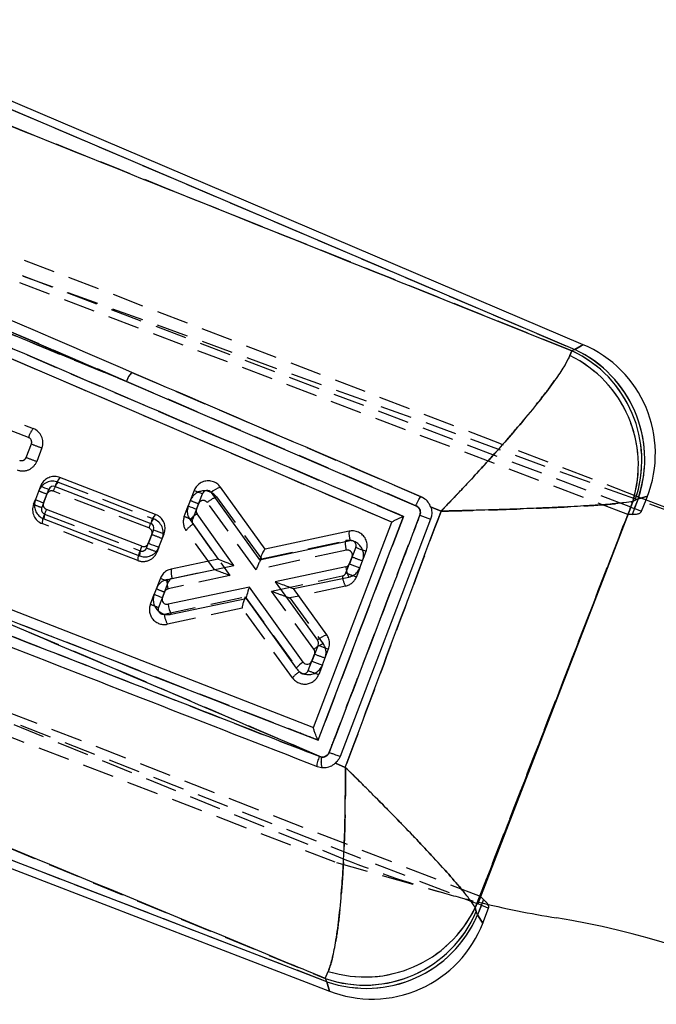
# Model space of a CAD drawing. Extents: x 23 to 201, y 8 to 142.
# Tile 10 of 28: x 51 to 64, y 93 to 113. Entities that reach past the tile are written whole.
import ezdxf

# ---------------------------------------------------------------- set-up
doc = ezdxf.new("R2010")
doc.units = 0
doc.header["$LTSCALE"] = 0.5
doc.linetypes.add('HIDDEN', pattern=[1.905, 1.27, -0.635])
doc.layers.get('0').update_dxf_attribs({"linetype": 'CONTINUOUS'})
doc.styles.add('SLDTEXTSTYLE0', font='TXT', dxfattribs={"width": 0.75})
doc.dimstyles.new('SLDDIMSTYLE0', dxfattribs={"dimtxt": 1.75, "dimasz": 1.651, "dimexe": 0, "dimexo": 0.0625, "dimgap": 0.4375, "dimtad": 1, "dimdec": 0, "dimrnd": 1e-09, "dimzin": 12, "dimtxsty": 'SLDTEXTSTYLE0', "dimsah": 1, "dimcen": 0.09, "dimazin": 3, "dimtfac": 1, "dimtdec": 0, "dimtofl": 0, "dimtmove": 0, "dimatfit": 3, "dimtolj": 1, "dimtzin": 12})

# ---------------------------------------------------------------- blocks, each defined once
blk = doc.blocks.new('_D_3')
at = {"color": 179, "linetype": 'CONTINUOUS'}
for p, q in [((22.74, 112.192), (22.74, 121.062)), ((94.032, 66.494), (94.032, 121.062)), ((22.74, 120.562), (94.032, 120.562))]:
    blk.add_line(p, q, dxfattribs=at)
for points in [[(22.74, 120.562), (24.391, 120.308), (24.391, 120.816)], [(94.032, 120.562), (92.381, 120.816), (92.381, 120.308)]]:
    blk.add_solid(points, dxfattribs=at)
at = {"color": 179, "linetype": 'CONTINUOUS', "insert": (53.303, 122.818, 0.1), "char_height": 1.75, "attachment_point": 1, "style": 'SLDTEXTSTYLE0'}
blk.add_mtext('71', dxfattribs=at)

msp = doc.modelspace()

# ---------------------------------------------------------------- linework, layer by layer
at = {"color": 7, "linetype": 'CONTINUOUS'}
for p, q in [((62.434039, 106.380927), (40.535669, 115.713349)), ((40.47444, 115.569683), (62.266094, 106.282741)), ((53.295433, 105.644395), (41.671056, 110.398993)), ((58.602019, 102.825423), (41.692349, 110.09489)), ((62.167545, 106.164577), (62.206675, 106.257621)), ((62.266094, 106.282741), (62.206675, 106.257621)), ((53.295433, 105.644395), (59.086013, 103.157664)), ((42.086843, 104.550686), (57.036956, 98.721088)), ((53.875475, 102.984851), (51.963714, 103.721858)), ((51.575882, 103.54985), (51.471646, 103.279466)), ((51.63481, 103.21388), (51.739047, 103.484265)), ((51.868324, 103.541601), (53.780086, 102.804594)), ((56.066673, 102.289642), (55.173879, 103.530351)), ((54.650451, 103.463039), (54.531456, 103.15437)), ((54.69462, 103.088784), (54.813617, 103.397453)), ((54.988093, 103.419891), (55.957147, 102.073201)), ((66.729365, 102.103142), (63.507742, 103.344387)), ((63.689974, 103.274176), (63.717419, 103.345369)), ((53.603909, 102.347597), (51.692146, 103.084603)), ((59.588413, 103.048368), (59.380577, 103.134435)), ((63.383416, 103.128564), (60.322675, 95.189136)), ((63.383416, 103.128564), (63.420412, 103.114486)), ((63.470558, 103.26818), (63.425332, 103.241118)), ((51.643652, 102.891634), (53.555415, 102.154628)), ((55.443528, 101.963869), (54.70658, 102.994655)), ((59.378493, 102.889769), (57.567273, 98.13988)), ((54.567331, 102.871981), (55.126676, 102.089613)), ((57.036956, 98.721088), (58.602019, 102.825423)), ((53.837422, 102.675317), (53.733186, 102.404932)), ((53.943246, 102.326635), (54.047483, 102.59702)), ((57.749747, 102.647797), (56.066673, 102.289642)), ((55.957147, 102.073201), (57.767929, 102.458533)), ((57.882047, 102.324752), (57.754274, 101.993313)), ((57.964335, 101.915016), (58.092109, 102.246455)), ((55.126676, 102.089613), (54.190188, 101.890444)), ((54.208345, 101.701175), (55.443528, 101.963869)), ((57.681474, 101.931409), (56.271763, 101.636064)), ((53.972676, 101.704919), (53.849721, 101.385982)), ((56.63713, 101.497001), (57.745933, 101.729303)), ((54.012886, 101.320396), (54.135842, 101.639333)), ((55.755385, 101.527799), (54.1267, 101.18655)), ((56.829534, 100.025431), (55.755385, 101.527799)), ((56.271763, 101.636064), (57.115867, 100.463191)), ((56.63713, 101.497001), (56.63708, 101.496991)), ((57.301645, 100.573664), (56.63713, 101.497001)), ((54.191162, 100.984446), (55.69207, 101.298921)), ((55.69207, 101.298921), (56.690288, 99.902754)), ((57.128008, 100.368807), (57.004187, 100.047621)), ((57.214248, 99.969324), (57.338069, 100.29051)), ((40.96255, 99.760357), (57.356543, 93.440281)), ((57.30063, 93.629207), (41.018727, 99.906071)), ((57.197112, 98.12518), (57.157929, 98.134941)), ((57.475451, 98.005487), (57.673474, 97.920273)), ((60.273106, 95.110688), (60.292031, 95.033348)), ((60.320725, 94.96865), (60.292031, 95.033348)), ((60.394858, 95.160947), (60.320725, 94.96865)), ((60.394858, 95.160947), (60.322675, 95.189136)), ((60.423228, 94.800387), (60.540329, 95.104138)), ((57.271936, 93.693906), (57.332256, 93.836116)), ((57.271936, 93.693906), (57.30063, 93.629207))]:
    msp.add_line(p, q, dxfattribs=at)
at = {"color": 7, "linetype": 'HIDDEN'}
for p, q in [((40.47444, 115.569683), (62.266094, 106.282741)), ((63.327461, 102.983419), (38.091342, 112.595095)), ((63.383416, 103.128564), (38.462072, 112.611644)), ((60.734346, 104.412937), (39.668898, 112.533912)), ((66.150089, 102.316555), (38.881167, 112.24163)), ((41.67724, 110.310601), (58.837139, 102.941772)), ((60.378629, 95.334281), (27.216773, 108.272977)), ((27.217987, 108.117167), (60.322675, 95.189136)), ((62.206675, 106.257621), (62.167545, 106.164577)), ((62.266094, 106.282741), (62.206675, 106.257621)), ((48.585153, 105.800168), (51.429981, 104.703454)), ((59.086013, 103.157664), (53.295433, 105.644395)), ((53.400695, 105.826857), (59.189194, 103.337643)), ((51.334349, 104.52329), (48.489521, 105.620004)), ((36.044336, 104.881544), (57.538319, 96.128933)), ((51.287447, 104.123628), (51.391685, 104.394012)), ((51.601988, 104.315622), (51.497751, 104.045238)), ((63.507742, 103.344387), (60.734346, 104.412937)), ((36.431532, 104.136326), (57.496977, 96.01535)), ((51.927743, 103.628552), (53.839504, 102.891545)), ((51.435675, 103.18616), (51.471626, 103.279414)), ((51.702834, 103.391052), (51.598597, 103.120667)), ((53.743872, 102.711381), (51.832111, 103.448387)), ((55.096233, 103.332156), (55.997641, 102.091559)), ((63.529977, 103.293301), (63.410943, 102.984535)), ((63.529977, 103.293301), (63.455844, 103.101004)), ((63.470558, 103.26818), (63.529977, 103.293301)), ((63.481436, 103.272779), (63.529977, 103.293301)), ((63.542857, 103.330858), (63.529977, 103.293301)), ((63.529977, 103.293301), (63.594102, 103.311114)), ((54.450658, 102.944787), (54.531434, 103.154314)), ((54.736535, 103.198232), (54.61358, 102.879295)), ((55.88889, 101.874829), (54.910741, 103.221042)), ((59.344485, 103.200203), (59.383384, 103.124381)), ((59.380577, 103.134435), (59.588413, 103.048368)), ((63.420412, 103.114486), (63.455844, 103.101004)), ((63.425332, 103.241118), (63.470558, 103.26818)), ((63.601802, 103.045464), (63.689974, 103.274176)), ((51.655933, 102.99139), (53.567694, 102.254383)), ((63.410943, 102.984535), (63.327461, 102.983419)), ((53.519444, 102.061321), (51.607683, 102.798328)), ((54.62581, 102.784788), (55.365018, 101.760943)), ((53.696973, 102.311719), (53.801208, 102.582104)), ((55.047826, 101.884972), (54.487349, 102.661264)), ((53.943227, 102.326588), (53.907276, 102.233328)), ((55.995736, 102.091145), (57.674733, 102.456363)), ((57.693553, 102.267382), (55.88889, 101.874829)), ((57.684294, 101.812511), (57.808115, 102.133697)), ((57.964319, 101.914971), (57.894598, 101.73412)), ((54.108027, 101.680568), (55.047798, 101.885009)), ((55.365018, 101.760943), (54.126851, 101.491588)), ((56.198967, 101.447956), (57.611938, 101.750701)), ((57.677529, 101.54869), (56.565131, 101.310347)), ((53.772883, 101.186667), (53.849696, 101.385919)), ((54.054802, 101.429845), (53.935805, 101.121174)), ((54.050069, 100.987424), (55.672332, 101.335131)), ((55.672332, 101.335131), (56.755864, 99.834008)), ((57.045619, 100.282758), (56.198967, 101.447956)), ((56.565176, 101.310357), (57.231109, 100.393873)), ((55.610272, 101.10576), (54.115675, 100.785417)), ((56.617388, 99.710505), (55.609132, 101.10734)), ((41.186295, 100.340739), (57.271936, 93.693906)), ((56.930254, 99.856565), (57.058028, 100.188004)), ((57.21423, 99.969276), (57.140558, 99.778175)), ((57.30063, 93.629207), (41.018727, 99.906071)), ((56.617388, 99.710505), (56.639857, 99.688459)), ((57.157929, 98.134941), (57.197112, 98.12518)), ((57.511869, 98.046138), (57.440133, 97.979537)), ((57.673474, 97.920273), (57.475451, 98.005487)), ((57.496977, 96.01535), (59.614531, 95.413644)), ((60.439759, 95.277416), (60.320725, 94.96865)), ((60.378629, 95.334281), (60.439759, 95.277416)), ((60.292031, 95.033348), (60.273106, 95.110688)), ((60.320725, 94.96865), (60.292031, 95.033348)), ((57.271936, 93.693906), (57.332256, 93.836116)), ((57.271936, 93.693906), (57.30063, 93.629207))]:
    msp.add_line(p, q, dxfattribs=at)
at = {"color": 8, "linetype": 'CONTINUOUS'}
msp.add_line((63.470558, 103.26818), (63.481436, 103.272779), dxfattribs=at)
at = {"color": 7, "linetype": 'CONTINUOUS', "flags": 128}
for points in [[(41.746388, 110.592388), (49.154992, 107.418634), (51.308125, 106.496033), (53.295433, 105.644395)], [(60.394858, 95.160947), (60.475583, 95.129422), (60.524129, 95.110464), (60.540329, 95.104138)]]:
    msp.add_lwpolyline(points, dxfattribs=at)
at = {"color": 7, "linetype": 'HIDDEN', "flags": 128}
for points in [[(53.295433, 105.644395), (45.887056, 108.818725), (41.746388, 110.592388)], [(62.266094, 106.282741), (62.391973, 106.356334), (62.434039, 106.380927), (62.434039, 106.380927)], [(63.717419, 103.345369), (63.670469, 103.332327), (63.529977, 103.293301)], [(63.601802, 103.045464), (63.585549, 103.051649), (63.536841, 103.070183), (63.455844, 103.101004)], [(60.320725, 94.96865), (60.397553, 94.842533), (60.423228, 94.800387), (60.423228, 94.800387)], [(57.356543, 93.440281), (57.34254, 93.487603), (57.30063, 93.629207)]]:
    msp.add_lwpolyline(points, dxfattribs=at)
at = {"color": 8, "linetype": 'CONTINUOUS', "flags": 128}
for points in [[(62.434039, 106.380927), (62.391973, 106.356334), (62.266094, 106.282741)], [(63.594102, 103.311114), (63.670469, 103.332327), (63.717419, 103.345369)], [(60.423228, 94.800387), (60.397553, 94.842533), (60.320725, 94.96865)], [(57.30063, 93.629207), (57.34254, 93.487603), (57.356543, 93.440281), (57.356543, 93.440281)]]:
    msp.add_lwpolyline(points, dxfattribs=at)
at = {"color": 7, "linetype": 'CONTINUOUS'}
for centre, radius, start, end in [((61.184275, 104.063474), 2.420658, 340.8195353, 65.0160319), ((61.504024, 104.198659), 2.372177, 338.5305766, 67.2365726), ((61.09157, 103.969346), 2.444741, 342.6699638, 63.888575), ((53.732823, 105.513659), 0.45651, 136.680299, 163.3586333), ((52.295843, 103.430732), 0.44166, 138.7639367, 165.4617073), ((52.899111, 106.606063), 3.330371, 246.589139, 249.6148839), ((51.832354, 103.448294), 0.1, 68.9177672, 158.9177672), ((55.38241, 102.968149), 0.59963, 110.3507559, 131.1171226), ((52.794413, 106.334496), 3.329102, 246.5883508, 249.6152195), ((55.973338, 106.5184), 3.329454, 246.5887223, 249.6153006), ((54.906923, 103.361483), 0.1, 35.7381306, 158.9177672), ((51.728117, 103.177909), 0.1, 158.9177672, 248.9177672), ((52.071479, 102.886697), 0.427855, 152.4479997, 179.3387558), ((55.854223, 106.2094), 3.329102, 246.5883508, 249.6152195), ((54.787927, 103.052813), 0.1, 158.9177672, 215.5624554), ((54.207624, 102.693715), 0.441683, 138.7646226, 165.4610213), ((54.956458, 102.570644), 0.492162, 120.5116791, 142.2461117), ((61.344685, 108.520802), 5.964432, 248.5650647, 250.752308), ((53.744116, 102.711288), 0.1, 338.9177672, 68.9177672), ((55.552577, 106.955933), 4.611446, 248.1650264, 250.9506587), ((58.193194, 102.594891), 0.446591, 173.196312, 197.7780116), ((53.98318, 102.149707), 0.427793, 152.4460088, 179.3408774), ((53.639879, 102.440903), 0.1, 248.9177672, 338.9177672), ((55.44953, 106.688699), 4.614812, 248.1658872, 250.9494653), ((57.788742, 102.360723), 0.1, 338.9177672, 102.0132633), ((59.598052, 106.607644), 4.613874, 248.1657595, 250.9499255), ((55.956092, 102.80474), 0.526835, 281.9089865, 282.1163004), ((57.660968, 102.029284), 0.1, 281.8327238, 338.9177672), ((58.192979, 101.983214), 0.514122, 185.7831142, 209.5954505), ((59.46943, 106.273929), 4.611446, 248.1650264, 250.9506587), ((55.295194, 104.759362), 3.328464, 246.5882723, 249.6157506), ((54.229147, 101.603363), 0.1, 102.0065517, 158.9177672), ((54.633635, 101.83748), 0.446599, 173.1889817, 197.770547), ((55.173154, 104.442703), 3.330919, 246.589388, 249.6146349), ((54.106193, 101.284426), 0.1, 158.9177672, 281.8336363), ((54.638315, 101.238401), 0.514236, 185.7869347, 209.5938529), ((56.051785, 101.55734), 0.442916, 215.4470052, 215.6934667), ((57.510237, 100.011436), 0.599675, 110.3553226, 131.1200918), ((57.034702, 100.404778), 0.1, 338.9177672, 35.7421489), ((58.843164, 104.649423), 4.611446, 248.1650264, 250.9506587), ((57.079422, 99.601426), 0.492162, 120.5131452, 142.2474608), ((56.910881, 100.083592), 0.1, 215.5636291, 338.9177672), ((58.719342, 104.328237), 4.611446, 248.1650264, 250.9506587), ((57.595316, 98.033095), 0.408713, 166.9791407, 196.6863754), ((65.081155, 114.652044), 20, 256.2746386, 260.8510496), ((58.064206, 95.982028), 2.421404, 250.9014206, 336.9341283), ((58.064553, 96.176502), 2.452278, 252.6253109, 334.238766), ((58.092901, 95.917327), 2.421401, 250.9013686, 336.9341802), ((58.209834, 95.653676), 2.372177, 248.5278587, 339.2479277), ((59.273388, 78.590259), 16.526463, 46.6471396, 80.8510496)]:
    msp.add_arc(centre, radius, start, end, dxfattribs=at)
at = {"color": 7, "linetype": 'HIDDEN'}
for centre, radius, start, end in [((61.184277, 104.063475), 2.420656, 340.8195065, 65.0160607), ((61.243696, 104.088595), 2.420655, 340.8195071, 65.0160729), ((61.09157, 103.969346), 2.444741, 342.6699638, 63.888575), ((53.732823, 105.513659), 0.45651, 136.680299, 163.3586333), ((51.757851, 104.413955), 0.437388, 138.5565695, 165.524118), ((51.322068, 104.423534), 0.3, 338.9177672, 68.9177672), ((51.298378, 104.429983), 0.1, 338.9177672, 68.9177672), ((53.108415, 108.678322), 4.61546, 248.163939, 250.9503697), ((51.194141, 104.159599), 0.1, 248.9177672, 338.9177672), ((53.004852, 108.409746), 4.617389, 248.1645213, 250.9497874), ((51.217832, 104.15315), 0.3, 248.9177672, 338.9177672), ((51.819831, 103.348632), 0.3, 68.9177672, 158.9177672), ((52.255624, 103.339048), 0.4374, 138.5570193, 165.5239136), ((52.860675, 106.506776), 3.323904, 246.58716, 249.6143204), ((51.79614, 103.355081), 0.1, 68.9177672, 158.9177672), ((54.853532, 103.155812), 0.3, 36.001898, 158.9177672), ((55.302198, 102.777934), 0.591256, 110.3865462, 131.4584369), ((51.715594, 103.078247), 0.3, 158.9177672, 248.9177672), ((52.755915, 106.235055), 3.322468, 246.5862943, 249.6147327), ((51.691903, 103.084696), 0.1, 158.9177672, 248.9177672), ((55.892643, 106.309607), 3.319223, 246.5848133, 249.6162137), ((54.829842, 103.162261), 0.1, 36.001898, 158.9177672), ((52.031354, 102.795005), 0.423684, 152.3856251, 179.5506026), ((54.167429, 102.602018), 0.437447, 138.5585132, 165.5224197), ((53.731592, 102.611625), 0.3, 338.9177672, 68.9177672), ((54.730578, 102.836875), 0.3, 158.9177672, 215.8289826), ((55.771273, 105.994656), 3.323511, 246.5870543, 249.6145366), ((53.707902, 102.618074), 0.1, 338.9177672, 68.9177672), ((54.873488, 102.367792), 0.485005, 120.7085129, 142.7645253), ((54.706888, 102.843324), 0.1, 158.9177672, 215.8289826), ((55.51831, 106.86741), 4.616524, 248.1642601, 250.9500486), ((53.603665, 102.34769), 0.1, 248.9177672, 338.9177672), ((55.414311, 106.597609), 4.617153, 248.1642251, 250.949638), ((58.114392, 102.40472), 0.442682, 173.3006345, 198.0737506), ((57.738499, 102.163218), 0.3, 338.9177672, 102.2719053), ((53.943133, 102.057994), 0.423702, 152.3862051, 179.5500226), ((53.627356, 102.341241), 0.3, 248.9177672, 338.9177672), ((57.714808, 102.169667), 0.1, 338.9177672, 102.2719053), ((59.525454, 106.419586), 4.617153, 248.1642251, 250.949638), ((57.590987, 101.848481), 0.1, 282.0933854, 338.9177672), ((58.120398, 101.804139), 0.51126, 185.9996404, 209.9766178), ((57.614678, 101.842032), 0.3, 282.0933854, 338.9177672), ((59.401633, 106.0984), 4.617153, 248.1642251, 250.949638), ((54.171798, 101.387424), 0.3, 102.273079, 158.9177672), ((54.547703, 101.628936), 0.442698, 173.3023607, 198.0743726), ((55.211572, 104.542906), 3.321035, 246.5858523, 249.615628), ((54.148107, 101.393874), 0.1, 102.273079, 158.9177672), ((54.052803, 101.078755), 0.3, 158.9177672, 282.0974037), ((55.093492, 104.236479), 3.323457, 246.5867446, 249.6142823), ((54.029112, 101.085204), 0.1, 158.9177672, 282.0974037), ((54.558557, 101.040909), 0.511294, 186.0045095, 209.980016), ((57.437083, 99.839651), 0.591259, 110.387319, 131.4590182), ((56.988412, 100.217526), 0.3, 338.9177672, 36.0028105), ((56.964721, 100.223975), 0.1, 338.9177672, 36.0028105), ((58.775605, 104.474586), 4.617884, 248.1646706, 250.9496381), ((56.860638, 99.886087), 0.3, 215.822271, 338.9177672), ((57.003502, 99.416964), 0.485026, 120.7015429, 142.7563559), ((56.836947, 99.892536), 0.1, 215.822271, 338.9177672), ((58.646985, 104.140874), 4.61546, 248.163939, 250.9503697), ((57.595316, 98.033095), 0.408713, 166.9791407, 196.6863754), ((65.081155, 114.652044), 20, 247.8432492, 254.1374136), ((65.081155, 114.652044), 20, 254.1374136, 256.2746386), ((58.064206, 95.982028), 2.421404, 250.9014208, 336.934128), ((58.064553, 96.176502), 2.452278, 252.6253109, 334.238766), ((58.092901, 95.917327), 2.421401, 250.9013686, 336.9341802)]:
    msp.add_arc(centre, radius, start, end, dxfattribs=at)
at = {"color": 8, "linetype": 'CONTINUOUS'}
msp.add_arc((61.243365, 104.088328), 2.421037, 341.7677308, 65.0116492, dxfattribs=at)
at = {"color": 7, "linetype": 'HIDDEN'}
for centre, major_axis, ratio, start_param, end_param in [((53.994328, 106.701304), (9.607553, -3.655635), 0.069928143, 6.10834651, 6.282879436), ((55.912582, 101.86838), (0.084869, 0.222681), 0.102538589, 0.066833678, 1.580913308), ((55.388709, 101.754494), (0.340893, -0.130508), 0.006720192, 3.151853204, 4.645409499), ((55.696024, 101.328682), (0.08556, 0.222424), 0.102504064, 1.581229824, 3.074774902), ((56.222657, 101.441507), (0.342501, -0.131144), 0.006691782, 4.645726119, 6.272899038), ((50.965043, 98.843475), (9.575206, -3.739542), 0.069928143, 0.088459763, 0.174838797)]:
    msp.add_ellipse(centre, major_axis=major_axis, ratio=ratio, start_param=start_param, end_param=end_param, dxfattribs=at)
at = {"color": 7, "linetype": 'CONTINUOUS'}
for centre, major_axis, ratio, start_param, end_param in [((55.980594, 102.066846), (0.08589, 0.222309), 0.101390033, 0.06609369, 1.581377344), ((55.466975, 101.957513), (0.34028, -0.132092), 0.007029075, 3.152324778, 4.64615686), ((55.778833, 101.521443), (0.086575, 0.222036), 0.101359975, 1.581690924, 3.075524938), ((56.295211, 101.629709), (0.341899, -0.1327), 0.006992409, 4.646469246, 6.272436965), ((50.965043, 98.843475), (9.575206, -3.739542), 0.069928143, 0.000305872, 0.088459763)]:
    msp.add_ellipse(centre, major_axis=major_axis, ratio=ratio, start_param=start_param, end_param=end_param, dxfattribs=at)
for points, knots in [([(42.696743, 114.075639), (48.22382, 111.862199), (54.726737, 109.257962), (61.230681, 106.649111), (62.206675, 106.257621)], [0, 0, 0, 0, 0.849938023, 1, 1, 1, 1]), ([(59.189194, 103.337643), (56.720662, 104.399235), (50.933297, 106.888092), (45.145495, 109.375517), (41.826411, 110.80196)], [0, 0, 0, 0, 0.4265382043, 1, 1, 1, 1]), ([(58.837139, 102.941772), (58.360293, 103.146546), (52.639852, 105.603089), (46.920154, 108.059214), (41.67724, 110.310601)], [0, 0, 0, 0, 0.083358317, 1, 1, 1, 1]), ([(62.167545, 106.164577), (62.137716, 106.103119), (62.07805, 105.980188), (61.893361, 105.702016), (61.632391, 105.351499), (61.309262, 104.950773), (60.957346, 104.536667), (60.592385, 104.123207), (60.330698, 103.835985), (60.117987, 103.606616), (59.991897, 103.471449), (59.834678, 103.305363), (59.739003, 103.205058), (59.680528, 103.144044), (59.644754, 103.106824), (59.622868, 103.084091), (59.609048, 103.069758), (59.601454, 103.061878), (59.594963, 103.055156), (59.591428, 103.051492), (59.588413, 103.048368)], [0, 0, 0, 0, 0.116762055, 0.23355344, 0.366401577, 0.49930025, 0.61076594, 0.722248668, 0.835092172, 0.835264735, 0.900318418, 0.939291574, 0.962940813, 0.977357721, 0.98616172, 0.991541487, 0.994829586, 0.997182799, 0.997597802, 1, 1, 1, 1]), ([(51.963714, 103.721858), (51.930775, 103.730943), (51.864896, 103.749113), (51.761613, 103.732631), (51.670508, 103.684999), (51.607636, 103.618973), (51.584671, 103.568984), (51.575882, 103.54985)], [0, 0, 0, 0, 0.2171056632, 0.4342172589, 0.6510190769, 0.8664244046, 1, 1, 1, 1]), ([(57.157929, 98.134941), (55.072826, 98.950319), (50.365634, 100.791063), (45.655257, 102.632876), (43.031394, 103.658837)], [0, 0, 0, 0, 0.442961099, 1, 1, 1, 1]), ([(55.173879, 103.530351), (55.151345, 103.555919), (55.10628, 103.60705), (55.011367, 103.649655), (54.909107, 103.660275), (54.808434, 103.635639), (54.722263, 103.578971), (54.672628, 103.515053), (54.654922, 103.473525), (54.650451, 103.463039)], [0, 0, 0, 0, 0.157710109, 0.315391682, 0.473731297, 0.632280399, 0.790228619, 0.947030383, 1, 1, 1, 1]), ([(42.947258, 103.461061), (45.447623, 102.486077), (50.1706, 100.644415), (54.890439, 98.803978), (57.111574, 97.937877)], [0, 0, 0, 0, 0.5294045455, 1, 1, 1, 1]), ([(51.471646, 103.279466), (51.462657, 103.247084), (51.444679, 103.182322), (51.460039, 103.08064), (51.505644, 102.990391), (51.571152, 102.925473), (51.622543, 102.901487), (51.643652, 102.891634)], [0, 0, 0, 0, 0.212242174, 0.424480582, 0.636987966, 0.850885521, 1, 1, 1, 1]), ([(59.086013, 103.157664), (59.090822, 103.168629), (59.097281, 103.183358), (59.113245, 103.217915), (59.134037, 103.260032), (59.159472, 103.305073), (59.180492, 103.334077), (59.186293, 103.336454), (59.189194, 103.337643)], [0, 0, 0, 0, 0.111739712, 0.150099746, 0.362678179, 0.575254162, 0.787607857, 1, 1, 1, 1]), ([(59.380577, 103.134435), (59.374453, 103.149317), (59.353147, 103.20109), (59.293571, 103.279855), (59.223857, 103.318452), (59.189194, 103.337643)], [0, 0, 0, 0, 0.168620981, 0.586621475, 1, 1, 1, 1]), ([(54.531456, 103.15437), (54.522561, 103.122028), (54.504771, 103.057346), (54.518508, 102.956161), (54.551294, 102.899631), (54.567331, 102.871981)], [0, 0, 0, 0, 0.338147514, 0.676277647, 1, 1, 1, 1]), ([(59.086013, 103.157664), (59.093931, 103.153681), (59.116649, 103.142254), (59.147473, 103.112293), (59.170359, 103.067622), (59.178225, 103.017205), (59.16942, 102.985011), (59.165017, 102.968911)], [0, 0, 0, 0, 0.118488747, 0.339963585, 0.560238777, 0.780079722, 1, 1, 1, 1]), ([(59.380577, 103.134435), (59.385739, 103.117768), (59.402506, 103.063626), (59.405375, 102.97791), (59.386186, 102.914988), (59.378495, 102.889768)], [0, 0, 0, 0, 0.210413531, 0.683526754, 1, 1, 1, 1]), ([(63.425332, 103.241118), (63.372765, 103.232482), (63.26762, 103.215208), (62.975142, 103.187512), (62.57556, 103.159114), (62.091551, 103.132361), (61.571623, 103.108859), (61.037658, 103.088565), (60.6575, 103.076239), (60.350075, 103.067403), (60.167905, 103.062272), (59.941737, 103.056553), (59.804331, 103.053256), (59.720441, 103.051316), (59.669149, 103.050155), (59.637781, 103.049454), (59.617979, 103.049016), (59.607091, 103.048777), (59.597795, 103.048572), (59.592731, 103.048462), (59.588413, 103.048368)], [0, 0, 0, 0, 0.1167610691, 0.2335513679, 0.3663999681, 0.4992993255, 0.6107471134, 0.7222117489, 0.8350586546, 0.8352651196, 0.9003128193, 0.9392849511, 0.9629347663, 0.9773530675, 0.9861581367, 0.9915390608, 0.994827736, 0.9971828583, 0.9975981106, 1, 1, 1, 1]), ([(63.425332, 103.241118), (62.899166, 101.882857), (61.849172, 99.172369), (60.797681, 96.462571), (60.273106, 95.110688)], [0, 0, 0, 0, 0.501113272, 1, 1, 1, 1]), ([(54.047483, 102.59702), (54.056474, 102.62942), (54.074455, 102.694218), (54.059065, 102.795935), (54.013398, 102.886225), (53.947864, 102.951084), (53.896506, 102.975041), (53.875475, 102.984851)], [0, 0, 0, 0, 0.212322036, 0.42463284, 0.637344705, 0.851492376, 1, 1, 1, 1]), ([(57.126939, 98.464953), (57.412857, 99.21331), (57.98298, 100.70554), (58.55299, 102.197856), (58.837139, 102.941772)], [0, 0, 0, 0, 0.501502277, 1, 1, 1, 1]), ([(59.165015, 102.968912), (59.116729, 102.842493), (58.875296, 102.210401), (58.270672, 100.627521), (57.71423, 99.171132), (57.350979, 98.220387)], [0, 0, 0, 0, 0.079865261, 0.399326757, 1, 1, 1, 1]), ([(57.673474, 97.920273), (57.988268, 98.76565), (58.625, 100.475591), (59.264882, 102.184384), (59.588413, 103.048368)], [0, 0, 0, 0, 0.494389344, 1, 1, 1, 1]), ([(58.837139, 102.941772), (58.836263, 102.941398), (58.825972, 102.936997), (58.780245, 102.91724), (58.710776, 102.885985), (58.647271, 102.854875), (58.611086, 102.834983), (58.60532, 102.829332), (58.602427, 102.826497)], [0, 0, 0, 0, 0.008054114, 0.0945909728, 0.4233478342, 0.6700466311, 0.8344842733, 1, 1, 1, 1]), ([(58.092109, 102.246455), (58.101108, 102.278899), (58.119105, 102.343784), (58.103616, 102.445481), (58.057959, 102.536216), (57.984065, 102.60725), (57.890732, 102.649706), (57.808743, 102.657921), (57.762547, 102.649994), (57.749747, 102.647797)], [0, 0, 0, 0, 0.155230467, 0.310448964, 0.466069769, 0.622756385, 0.780604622, 0.939209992, 1, 1, 1, 1]), ([(53.555415, 102.154628), (53.588352, 102.145542), (53.654226, 102.127371), (53.757518, 102.143855), (53.848612, 102.191483), (53.911485, 102.257505), (53.934447, 102.307484), (53.943246, 102.326635)], [0, 0, 0, 0, 0.217172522, 0.434353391, 0.65110725, 0.866310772, 1, 1, 1, 1]), ([(57.745933, 101.729303), (57.77814, 101.739501), (57.842562, 101.759901), (57.920431, 101.827225), (57.949976, 101.886303), (57.964335, 101.915016)], [0, 0, 0, 0, 0.339434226, 0.678950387, 1, 1, 1, 1]), ([(48.657346, 101.762302), (49.309613, 101.486339), (52.159725, 100.280504), (55.003869, 99.063593), (57.197112, 98.12518)], [0, 0, 0, 0, 0.228856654, 1, 1, 1, 1]), ([(48.657346, 101.762302), (48.782318, 101.713633), (49.407184, 101.470287), (52.230623, 100.370788), (54.928686, 99.320598), (57.126939, 98.464953)], [0, 0, 0, 0, 0.04426183, 0.221310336, 1, 1, 1, 1]), ([(54.190188, 101.890444), (54.157968, 101.88013), (54.093518, 101.859498), (54.016149, 101.792089), (53.986823, 101.733285), (53.972676, 101.704919)], [0, 0, 0, 0, 0.341010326, 0.682109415, 1, 1, 1, 1]), ([(53.849721, 101.385982), (53.84073, 101.35359), (53.82275, 101.288808), (53.838144, 101.187237), (53.883619, 101.096597), (53.957251, 101.025565), (54.050363, 100.982935), (54.132224, 100.974513), (54.178401, 100.982295), (54.191162, 100.984446)], [0, 0, 0, 0, 0.155160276, 0.310313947, 0.465758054, 0.622316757, 0.780265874, 0.939274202, 1, 1, 1, 1]), ([(57.338069, 100.29051), (57.346964, 100.322858), (57.364754, 100.387551), (57.350974, 100.489049), (57.317906, 100.545771), (57.301645, 100.573664)], [0, 0, 0, 0, 0.337002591, 0.673973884, 1, 1, 1, 1]), ([(57.271936, 93.693906), (57.034507, 93.792214), (51.677149, 96.01045), (46.312854, 98.224659), (41.186295, 100.340739)], [0, 0, 0, 0, 0.044318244, 1, 1, 1, 1]), ([(56.690288, 99.902754), (56.712773, 99.877092), (56.757738, 99.825774), (56.852643, 99.782884), (56.954997, 99.772032), (57.055809, 99.796517), (57.14208, 99.853068), (57.191919, 99.917028), (57.209701, 99.958675), (57.214248, 99.969324)], [0, 0, 0, 0, 0.157752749, 0.315473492, 0.47387219, 0.63235529, 0.790006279, 0.946306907, 1, 1, 1, 1]), ([(57.126939, 98.464953), (57.126556, 98.465826), (57.122964, 98.474024), (57.103254, 98.519576), (57.073779, 98.591402), (57.048386, 98.661915), (57.035957, 98.704225), (57.036073, 98.714014), (57.036131, 98.718927)], [0, 0, 0, 0, 0.007996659, 0.075060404, 0.417971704, 0.671284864, 0.835048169, 1, 1, 1, 1]), ([(57.350979, 98.220387), (57.344708, 98.207368), (57.331104, 98.179123), (57.294549, 98.146496), (57.247736, 98.125112), (57.213984, 98.125158), (57.197112, 98.12518)], [0, 0, 0, 0, 0.221270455, 0.480035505, 0.740073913, 1, 1, 1, 1]), ([(57.350979, 98.220387), (57.36484, 98.215053), (57.387488, 98.206336), (57.430991, 98.189748), (57.479517, 98.171427), (57.527804, 98.153515), (57.560799, 98.141803), (57.565115, 98.140521), (57.567273, 98.13988)], [0, 0, 0, 0, 0.128809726, 0.2104782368, 0.4078618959, 0.6052476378, 0.8026223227, 1, 1, 1, 1]), ([(57.111125, 97.938052), (57.109019, 97.941281), (57.104806, 97.947741), (57.109907, 97.984127), (57.125322, 98.045275), (57.145807, 98.101606), (57.157929, 98.134941)], [0, 0, 0, 0, 0.217034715, 0.434070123, 0.665093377, 1, 1, 1, 1]), ([(57.111574, 97.937878), (57.15, 97.927126), (57.226859, 97.905622), (57.347388, 97.924561), (57.429256, 97.96578), (57.467378, 97.998549), (57.475451, 98.005487)], [0, 0, 0, 0, 0.306356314, 0.612764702, 0.91800255, 1, 1, 1, 1]), ([(57.567273, 98.13988), (57.549931, 98.104159), (57.525768, 98.054392), (57.486527, 98.016253), (57.475451, 98.005487)], [0, 0, 0, 0, 0.717732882, 1, 1, 1, 1]), ([(57.332256, 93.836116), (57.358095, 93.90923), (57.409779, 94.055479), (57.481864, 94.411001), (57.547022, 94.874055), (57.597953, 95.407864), (57.633758, 95.955198), (57.657576, 96.494866), (57.668009, 96.911149), (57.672762, 97.239459), (57.674419, 97.43353), (57.674774, 97.624526), (57.674534, 97.740195), (57.674219, 97.810547), (57.673964, 97.8534), (57.673787, 97.879514), (57.673672, 97.895045), (57.67361, 97.903242), (57.673549, 97.910885), (57.673509, 97.91593), (57.673474, 97.920273)], [0, 0, 0, 0, 0.119039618, 0.238112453, 0.375103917, 0.512152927, 0.620629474, 0.72912089, 0.839456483, 0.861756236, 0.916349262, 0.949150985, 0.969038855, 0.981136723, 0.988504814, 0.992994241, 0.995730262, 0.997182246, 0.997573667, 1, 1, 1, 1]), ([(60.273106, 95.110688), (60.242289, 95.159358), (60.180646, 95.25671), (59.988139, 95.497807), (59.714516, 95.814174), (59.379972, 96.180685), (59.024104, 96.557569), (58.664087, 96.930119), (58.37952, 97.218688), (58.152068, 97.446819), (58.016583, 97.581872), (57.882628, 97.714497), (57.801097, 97.794899), (57.751351, 97.843838), (57.720987, 97.873667), (57.702455, 97.891853), (57.691412, 97.902687), (57.685574, 97.90841), (57.680137, 97.913744), (57.676557, 97.917252), (57.673474, 97.920273)], [0, 0, 0, 0, 0.119037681, 0.238108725, 0.375108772, 0.512166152, 0.620451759, 0.728752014, 0.83913746, 0.861767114, 0.916313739, 0.949106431, 0.96899824, 0.98110376, 0.988479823, 0.992976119, 0.995717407, 0.997182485, 0.997573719, 1, 1, 1, 1])]:
    msp.add_open_spline(points, degree=3, knots=knots, dxfattribs=at)
at = {"color": 7, "linetype": 'HIDDEN'}
for points, knots in [([(62.206675, 106.257621), (61.230681, 106.649111), (54.726737, 109.257962), (48.22382, 111.862199), (42.696743, 114.075639)], [0, 0, 0, 0, 0.150061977, 1, 1, 1, 1]), ([(41.671056, 110.398993), (44.158239, 109.384892), (48.03449, 107.804426), (51.90752, 106.214242), (53.295433, 105.644395)], [0, 0, 0, 0, 0.641646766, 1, 1, 1, 1]), ([(58.602019, 102.825423), (58.184908, 103.004812), (52.525516, 105.438775), (46.866316, 107.871107), (41.624214, 110.124169)], [0, 0, 0, 0, 0.073702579, 1, 1, 1, 1]), ([(59.588413, 103.048368), (59.591428, 103.051492), (59.594963, 103.055156), (59.601454, 103.061878), (59.609048, 103.069758), (59.622868, 103.084091), (59.644754, 103.106824), (59.680528, 103.144044), (59.739003, 103.205058), (59.834678, 103.305363), (59.991897, 103.471449), (60.117987, 103.606616), (60.330698, 103.835985), (60.592385, 104.123207), (60.957346, 104.536667), (61.309262, 104.950773), (61.632391, 105.351499), (61.893361, 105.702016), (62.07805, 105.980188), (62.137716, 106.103119), (62.167545, 106.164577)], [0, 0, 0, 0, 0.002402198, 0.002817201, 0.005170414, 0.008458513, 0.01383828, 0.022642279, 0.037059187, 0.060708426, 0.099681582, 0.164735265, 0.164907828, 0.277751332, 0.38923406, 0.50069975, 0.633598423, 0.76644656, 0.883237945, 1, 1, 1, 1]), ([(43.031394, 103.658837), (45.655257, 102.632876), (50.365634, 100.791063), (55.072826, 98.950319), (57.157929, 98.134941)], [0, 0, 0, 0, 0.557038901, 1, 1, 1, 1]), ([(59.189392, 103.337561), (59.18941, 103.337553), (59.209238, 103.328961), (59.23808, 103.316399), (59.259488, 103.294417), (59.265762, 103.287975)], [0, 0, 0, 0, 0.000664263, 0.707119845, 1, 1, 1, 1]), ([(59.165017, 102.968911), (59.16942, 102.985011), (59.178225, 103.017205), (59.170359, 103.067622), (59.147473, 103.112293), (59.116649, 103.142254), (59.093931, 103.153681), (59.086013, 103.157664)], [0, 0, 0, 0, 0.2199202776, 0.4397612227, 0.6600364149, 0.8815112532, 1, 1, 1, 1]), ([(59.588413, 103.048368), (59.592731, 103.048462), (59.597795, 103.048572), (59.607091, 103.048777), (59.617979, 103.049016), (59.637781, 103.049454), (59.669149, 103.050155), (59.720441, 103.051316), (59.804331, 103.053256), (59.941737, 103.056553), (60.167905, 103.062272), (60.350075, 103.067403), (60.6575, 103.076239), (61.037658, 103.088565), (61.571623, 103.108859), (62.091551, 103.132361), (62.57556, 103.159114), (62.975142, 103.187512), (63.26762, 103.215208), (63.372765, 103.232482), (63.425332, 103.241118)], [0, 0, 0, 0, 0.002401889, 0.002817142, 0.005172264, 0.008460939, 0.013841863, 0.022646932, 0.037065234, 0.060715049, 0.099687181, 0.16473488, 0.164941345, 0.277788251, 0.389252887, 0.500700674, 0.633600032, 0.766448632, 0.883238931, 1, 1, 1, 1]), ([(60.273106, 95.110688), (60.797681, 96.462571), (61.849172, 99.172369), (62.899166, 101.882857), (63.425332, 103.241118)], [0, 0, 0, 0, 0.498886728, 1, 1, 1, 1]), ([(58.837139, 102.941772), (58.55299, 102.197856), (57.98298, 100.70554), (57.412857, 99.21331), (57.126939, 98.464953)], [0, 0, 0, 0, 0.498497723, 1, 1, 1, 1]), ([(57.350979, 98.220387), (57.399279, 98.346796), (57.640778, 98.978842), (58.245508, 100.56165), (58.801838, 102.018116), (59.165015, 102.968912)], [0, 0, 0, 0, 0.079865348, 0.399326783, 1, 1, 1, 1]), ([(59.588413, 103.048368), (59.264882, 102.184384), (58.625, 100.475591), (57.988268, 98.76565), (57.673474, 97.920273)], [0, 0, 0, 0, 0.505610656, 1, 1, 1, 1]), ([(57.197112, 98.12518), (54.890458, 99.111928), (52.046211, 100.328649), (49.196056, 101.534402), (48.657346, 101.762302)], [0, 0, 0, 0, 0.810989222, 1, 1, 1, 1]), ([(57.126939, 98.464953), (57.001993, 98.513577), (54.455663, 99.504517), (51.632428, 100.603707), (48.933927, 101.654593), (48.657346, 101.762302)], [0, 0, 0, 0, 0.044262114, 0.90204223, 1, 1, 1, 1]), ([(57.197112, 98.12518), (57.213984, 98.125158), (57.247736, 98.125112), (57.294549, 98.146496), (57.331104, 98.179123), (57.344708, 98.207368), (57.350979, 98.220387)], [0, 0, 0, 0, 0.259926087, 0.519964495, 0.778729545, 1, 1, 1, 1]), ([(57.673474, 97.920273), (57.673509, 97.91593), (57.673549, 97.910885), (57.67361, 97.903242), (57.673672, 97.895045), (57.673787, 97.879514), (57.673964, 97.8534), (57.674219, 97.810547), (57.674534, 97.740195), (57.674774, 97.624526), (57.674419, 97.43353), (57.672762, 97.239459), (57.668009, 96.911149), (57.657576, 96.494866), (57.633758, 95.955198), (57.597953, 95.407864), (57.547022, 94.874055), (57.481864, 94.411001), (57.409779, 94.055479), (57.358095, 93.90923), (57.332256, 93.836116)], [0, 0, 0, 0, 0.002426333, 0.002817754, 0.004269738, 0.007005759, 0.011495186, 0.018863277, 0.030961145, 0.050849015, 0.083650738, 0.138243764, 0.160543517, 0.27087911, 0.379370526, 0.487847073, 0.624896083, 0.761887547, 0.880960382, 1, 1, 1, 1]), ([(57.673474, 97.920273), (57.676557, 97.917252), (57.680137, 97.913744), (57.685574, 97.90841), (57.691412, 97.902687), (57.702455, 97.891853), (57.720987, 97.873667), (57.751351, 97.843838), (57.801097, 97.794899), (57.882628, 97.714497), (58.016583, 97.581872), (58.152068, 97.446819), (58.37952, 97.218688), (58.664087, 96.930119), (59.024104, 96.557569), (59.379972, 96.180685), (59.714516, 95.814174), (59.988139, 95.497807), (60.180646, 95.25671), (60.242289, 95.159358), (60.273106, 95.110688)], [0, 0, 0, 0, 0.002426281, 0.002817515, 0.004282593, 0.007023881, 0.011520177, 0.01889624, 0.03100176, 0.050893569, 0.083686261, 0.138232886, 0.16086254, 0.271247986, 0.379548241, 0.487833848, 0.624891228, 0.761891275, 0.880962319, 1, 1, 1, 1])]:
    msp.add_open_spline(points, degree=3, knots=knots, dxfattribs=at)

# ---------------------------------------------------------------- dimensions: what is measured, and where the dimension line sits
at = {"color": 179, "linetype": 'CONTINUOUS'}
dim = msp.add_linear_dim(base=(94.032266, 120.561674), p1=(22.740281, 111.691645), p2=(94.032266, 65.993703), dimstyle='SLDDIMSTYLE0', dxfattribs=at)
dim.commit()
dim.dimension.update_dxf_attribs({"geometry": '_D_3', "text_midpoint": (55.306628, 120.561674), "dimtype": 160})

doc.saveas('drawing.dxf')
